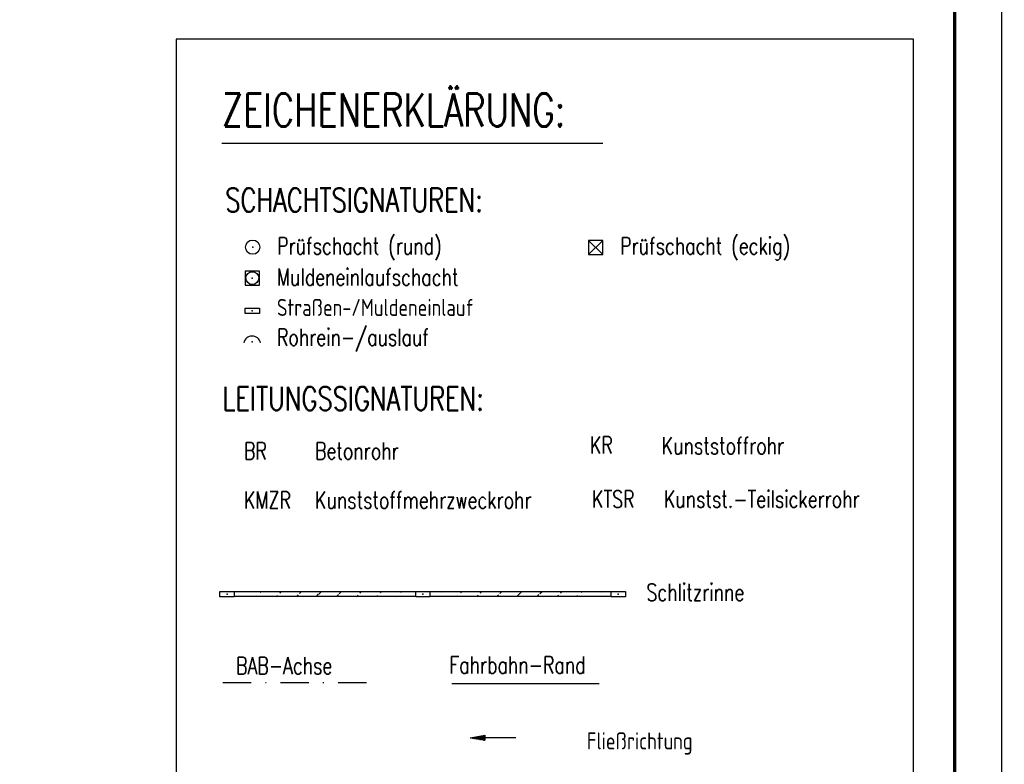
# Model space of a CAD drawing. Extents: x 0 to 1135, y 0 to 420.
# Tile 49 of 50: x 1031 to 1135, y 216 to 295. Entities that reach past the tile are written whole.
import ezdxf

# ---------------------------------------------------------------- set-up
doc = ezdxf.new("R2010")
doc.units = 0
doc.header["$LTSCALE"] = 2
doc.header["$MEASUREMENT"] = 0
doc.linetypes.add('AUSGEZOGEN', pattern=[0])
doc.linetypes.add('STRICHPT-X3', pattern=[3, 1.5, -0.75, 0, -0.75])
doc.layers.get('0').update_dxf_attribs({"linetype": 'AUSGEZOGEN'})
for name, color, linetype in [('FBR', 8, 'CONTINUOUS'), ('LEGENDE', 7, 'AUSGEZOGEN'), ('RAHMEN', 250, 'AUSGEZOGEN'), ('SCHLITZRINNE', 8, 'AUSGEZOGEN')]:
    doc.layers.add(name, color=color, linetype=linetype)
doc.styles.add('ROMANS', font='romans.shx', dxfattribs={"width": 0.8})
pattern_1 = [(45, (1.0288, 6.1178), (-1.0606602, 1.0606602), [])]

# ---------------------------------------------------------------- blocks, each defined once
blk = doc.blocks.new('30')
at = {"color": 0}
for p, q in [((-0.75, -0.29), (-0.75, 0.29)), ((-0.75, 0.29), (0.75, 0.29)), ((0.75, 0.29), (0.75, -0.29)), ((0.75, -0.29), (-0.75, -0.29))]:
    blk.add_line(p, q, dxfattribs=at)
blk.add_point((0, 0), dxfattribs=at)
blk = doc.blocks.new('PFEIL2')
at = {"color": 0}
for p, q in [((0.88, 0), (-2.4, -0.01)), ((0.88, -0.27), (0.88, 0.28)), ((0.88, 0.28), (2.43, 0.01)), ((0.91, 0.27), (0.88, 0.26)), ((0.97, 0.26), (0.88, 0.25)), ((1.02, 0.25), (0.88, 0.23)), ((1.07, 0.24), (0.88, 0.21)), ((1.13, 0.23), (0.88, 0.19)), ((1.18, 0.22), (0.88, 0.17)), ((1.24, 0.21), (0.88, 0.15)), ((1.29, 0.21), (0.88, 0.14)), ((1.34, 0.2), (0.88, 0.12)), ((1.4, 0.19), (0.88, 0.1)), ((1.45, 0.18), (0.88, 0.08)), ((1.51, 0.17), (0.88, 0.06)), ((1.56, 0.16), (0.88, 0.04)), ((1.61, 0.15), (0.88, 0.02)), ((1.67, 0.14), (0.88, 0.01)), ((1.72, 0.13), (0.88, -0.01)), ((1.78, 0.12), (0.88, -0.03)), ((1.83, 0.11), (0.88, -0.05)), ((1.88, 0.1), (0.88, -0.07)), ((1.94, 0.09), (0.88, -0.09)), ((2.05, 0.08), (0.88, -0.12)), ((1.99, 0.08), (0.88, -0.11)), ((2.1, 0.07), (0.88, -0.14)), ((2.15, 0.06), (0.88, -0.16)), ((2.21, 0.05), (0.88, -0.18)), ((2.26, 0.04), (0.88, -0.2)), ((2.32, 0.03), (0.88, -0.22)), ((2.37, 0.02), (0.88, -0.23)), ((2.42, 0.01), (0.88, -0.25)), ((2.43, 0.01), (0.88, -0.27))]:
    blk.add_line(p, q, dxfattribs=at)
blk = doc.blocks.new('GST')
at = {"color": 0}
blk.add_circle((0, 0), 0.75, dxfattribs=at)
blk.add_point((0, 0), dxfattribs=at)
blk = doc.blocks.new('42')
at = {"color": 0}
blk.add_arc((-0.02, -0.31), 0.91, 12.5363, 167.4637, dxfattribs=at)
blk.add_point((0, 0), dxfattribs=at)
blk = doc.blocks.new('20')
blk.add_lwpolyline([(-0.75, -0.75), (0.75, -0.75), (0.75, 0.75), (-0.75, 0.75)], close=True)
blk.add_circle((0, 0), 0.676)
blk.add_point((0, 0))
blk = doc.blocks.new('SCHA-Q')
for p, q in [((-1.5, 1.5), (1.5, -1.5)), ((-1.5, -1.5), (1.5, 1.5)), ((1.5, 1.5), (-1.5, 1.5)), ((-1.5, 1.5), (-1.5, -1.5)), ((1.5, -1.5), (1.5, 1.5)), ((-1.5, -1.5), (1.5, -1.5))]:
    blk.add_line(p, q)
blk.add_point((0, 0))

msp = doc.modelspace()

# ---------------------------------------------------------------- hatches: boundary and pattern name
at = {"layer": 'SCHLITZRINNE'}
h = msp.add_hatch(dxfattribs=at)
h.set_pattern_fill('_USER', color=256, scale=1.5, angle=45, style=0, pattern_type=0)
h.set_pattern_definition(pattern_1)
edge = h.paths.add_edge_path()
edge.add_arc((1129.24, -138429.97), 138664.38, 90.0232393, 90.0311794)
edge.add_arc((1129.24, -138429.97), 138663.88, 90.0232393, 90.0311794)
h = msp.add_hatch(dxfattribs=at)
h.set_pattern_fill('_USER', color=256, scale=1.5, angle=45, style=0, pattern_type=0)
h.set_pattern_definition(pattern_1)
edge = h.paths.add_edge_path()
edge.add_arc((1149.91, -138429.97), 138664.38, 90.0232393, 90.0311599)
edge.add_arc((1149.91, -138429.97), 138663.88, 90.0232393, 90.0311599)

# ---------------------------------------------------------------- linework, layer by layer
at = {"layer": 'FBR'}
msp.add_line((1076.81, 224.7), (1092.39, 224.7), dxfattribs=at)
for points in [[(88.01, 187.53, 0), (104.84, 188.97, 0), (166.44, 194.27, -0.000002), (228.71, 199.62, 0.000002), (290.98, 204.97, 0.000001), (321.65, 207.61, 0.000001), (340.8, 209.25, 0.000002), (353.25, 210.32, -0.000001), (365.71, 211.39, -0.000007)], [(87.67, 191.51, 0), (104.5, 192.96, 0), (166.1, 198.25, -0.000002), (228.37, 203.61, 0.000002), (290.64, 208.96, 0.000001), (321.31, 211.59, 0.000001), (340.45, 213.24, 0.000002), (352.91, 214.31, -0.000001), (365.36, 215.38, -0.000007)], [(377.82, 216.45, 0.000001), (390.27, 217.52, 0.000044)], [(378.16, 212.46, 0.000001), (390.61, 213.53, 0.000044)]]:
    msp.add_lwpolyline(points, format="xyb", dxfattribs=at)
at = {"layer": 'LEGENDE'}
msp.add_line((1052.46, 281.87), (1092.78, 281.87), dxfattribs=at)
at = {"layer": 'LEGENDE', "linetype": 'STRICHPT-X3'}
msp.add_line((1052.58, 224.8), (1069.05, 224.8), dxfattribs=at)
at = {"layer": 'LEGENDE'}
msp.add_lwpolyline([(1047.63, 292.85), (1047.63, 144.15), (1125.67, 144.15), (1125.67, 292.85)], close=True, dxfattribs=at)
at = {"layer": 'RAHMEN'}
msp.add_line((1135, 0), (1135, 420), dxfattribs=at)
at = {"layer": 'RAHMEN', "const_width": 0.35}
msp.add_lwpolyline([(25, 5), (1130, 5), (1130, 415), (25, 415), (25, 5)], dxfattribs=at)
at = {"layer": 'SCHLITZRINNE', "linetype": 'AUSGEZOGEN'}
for centre, radius, end in [((1129.24, -138429.97), 138664.38, 90.0311794), ((1129.24, -138429.97), 138663.88, 90.0311794), ((1149.91, -138429.97), 138664.38, 90.0311599), ((1149.91, -138429.97), 138663.88, 90.0311599)]:
    msp.add_arc(centre, radius, 90.0232393, end, dxfattribs=at)

# ---------------------------------------------------------------- block references
at = {"xscale": 0.5, "yscale": 0.5, "zscale": 0.5}
msp.add_blockref('SCHA-Q', (1092.03, 270.82), dxfattribs=at)
at = {"layer": 'LEGENDE'}
for name, p, rotation in [('GST', (1055.74, 270.86), 0.8129000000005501), ('PFEIL2', (1081.18, 218.97), 180)]:
    msp.add_blockref(name, p, dxfattribs=dict(at, rotation=rotation))
for name, p in [('20', (1055.7, 267.58)), ('30', (1055.7, 264.12)), ('42', (1055.7, 260.85)), ('30', (1053.03, 234.14)), ('30', (1073.74, 234.14)), ('30', (1094.42, 234.14))]:
    msp.add_blockref(name, p, dxfattribs=at)

# ---------------------------------------------------------------- texts
at = {"layer": 'LEGENDE', "style": 'ROMANS', "width": 0.75}
for s, height, p in [('ZEICHENERKLÄRUNG:', 3.5, (1052.48, 283.62)), ('SCHACHTSIGNATUREN:', 2.5, (1052.85, 274.6)), ('Prüfschacht (rund)', 1.8, (1058.33, 270.09)), ('Prüfschacht (eckig)', 1.8, (1094.62, 270.09)), ('Muldeneinlaufschacht', 1.8, (1058.31, 266.79)), ('Straßen-/Muldeneinlauf', 1.8, (1058.31, 263.58)), ('Rohrein-/auslauf', 1.8, (1058.31, 260.43)), ('LEITUNGSSIGNATUREN:', 2.5, (1052.56, 253.59)), ('BR', 1.8, (1054.82, 248.4)), ('Betonrohr', 1.8, (1062.34, 248.4)), ('KR', 1.8, (1091.42, 249.02)), ('Kunststoffrohr', 1.8, (1099.02, 248.95)), ('KMZR', 1.8, (1054.82, 243.2)), ('Kunststoffmehrzweckrohr', 1.8, (1062.34, 243.2)), ('KTSR', 1.8, (1091.64, 243.3)), ('Kunstst.-Teilsickerrohr', 1.8, (1099.25, 243.3)), ('Schlitzrinne', 1.8, (1097.4, 233.44)), ('BAB-Achse', 1.8, (1053.98, 225.68)), ('Fahrbahn-Rand', 1.8, (1076.56, 225.75)), ('Fließrichtung', 1.8, (1091.1, 217.72))]:
    msp.add_text(s, height=height, dxfattribs=at).set_placement(p)

doc.saveas('drawing.dxf')
